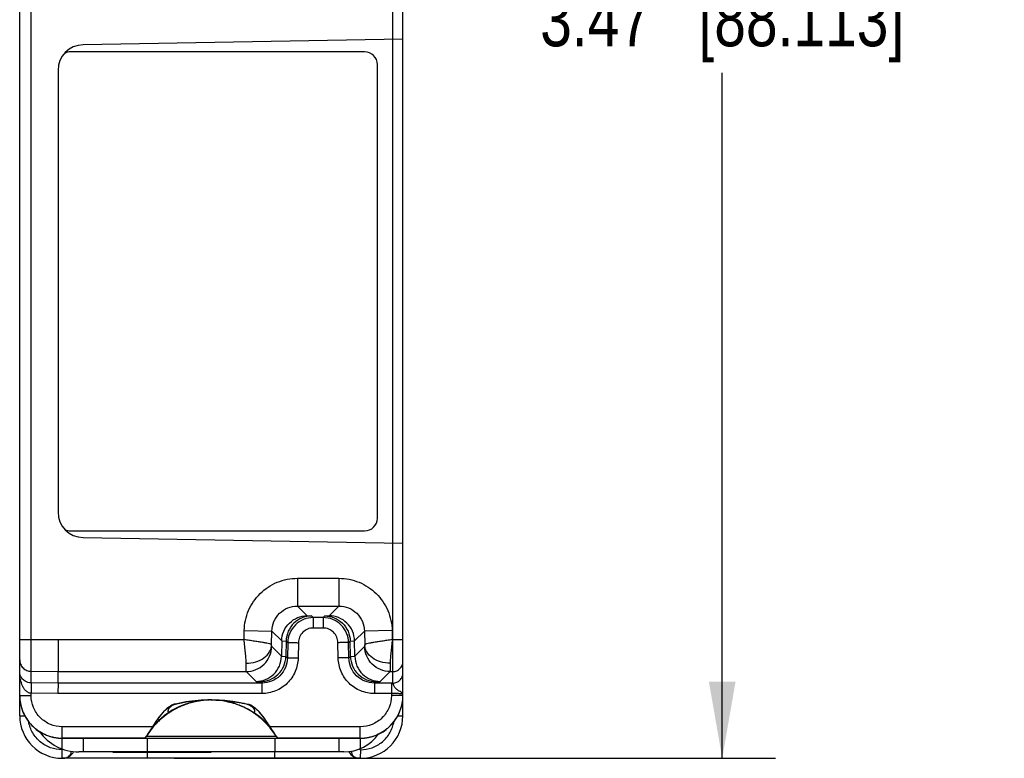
# Model space of a CAD drawing. Header units: inches. Extents: x 0 to 22, y 0 to 17.
# Tile 7 of 33: x 3 to 5.3, y 9.4 to 11.2. Entities that reach past the tile are written whole.
import ezdxf

# ---------------------------------------------------------------- set-up
doc = ezdxf.new("R2010")
doc.units = ezdxf.units.IN
doc.header["$LTSCALE"] = 1.21
doc.header["$MEASUREMENT"] = 0
doc.layers.get('0').update_dxf_attribs({"linetype": 'CONTINUOUS'})
for name, color, linetype in [('02___PRT_ALL_AXES', 7, 'CONTINUOUS'), ('06___PRT_ALL_SURFS', 7, 'CONTINUOUS'), ('DIMENSIONS', 7, 'CONTINUOUS'), ('FEATURES', 7, 'CONTINUOUS')]:
    doc.layers.add(name, color=color, linetype=linetype)
doc.styles.get("Standard").update_dxf_attribs({"font": 'txt', "width": 0.8})
doc.dimstyles.new('DIMSTYLE_2', dxfattribs={"dimtxt": 0.125, "dimasz": 0.18, "dimexe": 0.18, "dimexo": 0.0625, "dimgap": 0.09, "dimtad": 0, "dimtih": 1, "dimtoh": 1, "dimdec": 3, "dimzin": 4, "dimdsep": 46, "dimtxsty": 'STANDARD', "dimblk": '_FILLED', "dimblk1": '_FILLED', "dimblk2": '_FILLED', "dimcen": 0.09, "dimadec": 0, "dimazin": 0, "dimtfac": 1, "dimtdec": 3, "dimtofl": 0, "dimtmove": 0, "dimatfit": 3, "dimldrblk": '_FILLED', "dimfxl": 1, "dimtolj": 1, "dimtzin": 4, "dimarcsym": 0})

# ---------------------------------------------------------------- blocks, each defined once
blk = doc.blocks.new('_FILLED')
at = {"color": 0, "linetype": 'BYBLOCK'}
blk.add_solid([(0, 0), (-1, 0.174), (-1, -0.174)], dxfattribs=at)
blk = doc.blocks.new('*D2')
at = {"layer": 'DIMENSIONS', "color": 2, "linetype": 'CONTINUOUS'}
for p, q in [((3.3175, 12.9176), (4.7295, 12.9176)), ((4.6045, 12.9176), (4.6045, 11.3081)), ((4.6045, 9.4486), (4.6045, 11.0581)), ((3.3175, 9.4486), (4.7295, 9.4486))]:
    blk.add_line(p, q, dxfattribs=at)
at = {"layer": 'DIMENSIONS', "color": 2, "linetype": 'CONTINUOUS', "xscale": 0.18, "yscale": 0.18, "zscale": 0.18}
for p, rotation in [((4.6045, 12.9176), 90), ((4.6045, 9.4486), 270)]:
    blk.add_blockref('_FILLED', p, dxfattribs=dict(at, rotation=rotation))
at = {"layer": 'DIMENSIONS', "color": 2, "linetype": 'CONTINUOUS', "insert": (4.6045, 11.2456), "char_height": 0.125, "width": 1.325, "attachment_point": 2, "line_spacing_factor": 0.9}
blk.add_mtext('3.47{\\Ftxt.shx;\\W1.000000;\\H0.125000; }[88.113]', dxfattribs=at)

msp = doc.modelspace()

# ---------------------------------------------------------------- linework, layer by layer
at = {"color": 7, "linetype": 'CONTINUOUS'}
for p, q in [((2.9545, 9.5962), (2.9545, 12.7699)), ((3.8545, 9.5962), (3.8545, 12.7699)), ((3.8309, 9.6523), (3.8309, 12.7138)), ((2.9815, 9.7278), (2.9815, 12.6383)), ((3.8545, 11.1372), (3.1035, 11.1241)), ((3.7645, 11.1076), (3.0745, 11.1076)), ((3.7945, 10.0126), (3.7945, 11.0776)), ((3.0445, 11.0641), (3.0445, 10.027)), ((3.0745, 9.9826), (3.7645, 9.9826)), ((3.1035, 9.967), (3.8545, 9.9539)), ((3.6068, 9.8712), (3.7042, 9.8712)), ((3.6068, 9.8712), (3.6068, 9.8062)), ((3.7042, 9.8712), (3.7042, 9.8062)), ((3.6068, 9.8062), (3.7042, 9.8062)), ((3.6068, 9.8062), (3.6297, 9.7833)), ((3.7042, 9.8062), (3.6813, 9.7833)), ((3.6297, 9.7833), (3.64, 9.783)), ((3.644, 9.7791), (3.64, 9.783)), ((3.671, 9.783), (3.667, 9.7791)), ((3.671, 9.783), (3.6813, 9.7833)), ((3.667, 9.7791), (3.644, 9.7791)), ((3.644, 9.7791), (3.644, 9.7545)), ((3.667, 9.7791), (3.667, 9.7545)), ((3.4815, 9.7273), (3.4819, 9.7484)), ((3.4819, 9.7484), (3.5468, 9.7473)), ((3.5463, 9.7151), (3.5468, 9.7473)), ((3.5468, 9.7473), (3.57, 9.7241)), ((3.667, 9.7545), (3.644, 9.7545)), ((3.7642, 9.7473), (3.741, 9.7241)), ((3.8292, 9.7484), (3.7642, 9.7473)), ((3.7642, 9.7473), (3.7648, 9.7151)), ((3.8292, 9.7484), (3.8295, 9.7273)), ((2.9545, 9.7278), (2.9815, 9.7278)), ((2.9813, 9.6528), (2.9815, 9.7278)), ((2.9815, 9.7278), (3.0448, 9.7273)), ((3.0448, 9.7273), (3.0445, 9.6523)), ((3.0448, 9.7273), (3.4815, 9.7273)), ((3.5464, 9.7112), (3.5463, 9.7151)), ((3.57, 9.7241), (3.5694, 9.6883)), ((3.57, 9.7241), (3.5803, 9.7238)), ((3.5803, 9.7238), (3.5797, 9.6879)), ((3.584, 9.7201), (3.5803, 9.7238)), ((3.584, 9.7201), (3.5834, 9.6842)), ((3.609, 9.7201), (3.6084, 9.6842)), ((3.7026, 9.6842), (3.702, 9.7201)), ((3.7307, 9.7238), (3.727, 9.7201)), ((3.7276, 9.6842), (3.727, 9.7201)), ((3.7307, 9.7238), (3.741, 9.7241)), ((3.7314, 9.6879), (3.7307, 9.7238)), ((3.7417, 9.6883), (3.741, 9.7241)), ((3.7648, 9.7151), (3.7646, 9.7112)), ((3.8295, 9.7273), (3.8545, 9.7273)), ((3.5694, 9.6883), (3.5464, 9.7112)), ((3.7646, 9.7112), (3.7417, 9.6883)), ((3.4864, 9.6523), (3.4863, 9.6718)), ((3.5694, 9.6883), (3.5797, 9.6879)), ((3.5797, 9.6879), (3.5834, 9.6842)), ((3.7276, 9.6842), (3.7314, 9.6879)), ((3.7314, 9.6879), (3.7417, 9.6883)), ((3.8247, 9.6718), (3.8246, 9.6523)), ((2.9813, 9.6528), (3.0445, 9.6523)), ((2.9813, 9.6258), (2.9813, 9.6528)), ((3.0445, 9.6523), (3.4864, 9.6523)), ((3.0445, 9.6252), (3.0445, 9.6523)), ((3.5097, 9.629), (3.4864, 9.6523)), ((3.8246, 9.6523), (3.8014, 9.629)), ((3.8246, 9.6523), (3.8309, 9.6523)), ((3.8309, 9.6252), (3.8309, 9.6523)), ((2.9813, 9.6258), (2.9814, 9.613)), ((2.9817, 9.6258), (2.9813, 9.6258)), ((3.0445, 9.6252), (2.9817, 9.6258)), ((3.0445, 9.6252), (3.0443, 9.6007)), ((3.5235, 9.6252), (3.0445, 9.6252)), ((3.5097, 9.629), (3.52, 9.6287)), ((3.52, 9.6287), (3.5235, 9.6252)), ((3.5235, 9.6252), (3.5235, 9.6007)), ((3.7876, 9.6252), (3.7911, 9.6287)), ((3.8275, 9.6252), (3.7876, 9.6252)), ((3.7876, 9.6252), (3.7876, 9.6007)), ((3.7911, 9.6287), (3.8014, 9.629)), ((3.8275, 9.6252), (3.8275, 9.5957)), ((3.8309, 9.6252), (3.8275, 9.6252)), ((3.0444, 9.6007), (2.9815, 9.6012)), ((2.9815, 9.5957), (2.9815, 9.6012)), ((3.5235, 9.6007), (3.0444, 9.6007)), ((3.8275, 9.6007), (3.7876, 9.6007)), ((2.9545, 9.5486), (2.9545, 9.5956)), ((3.403, 9.5856), (3.4045, 9.5856)), ((3.4291, 9.5847), (3.43, 9.5846)), ((3.8545, 9.5486), (3.8545, 9.5956)), ((3.3041, 9.5554), (3.3036, 9.5558)), ((3.3047, 9.555), (3.3041, 9.5554)), ((3.3085, 9.5709), (3.3061, 9.5694)), ((3.3061, 9.5694), (3.3061, 9.5695)), ((3.3135, 9.5732), (3.3138, 9.5735)), ((3.3135, 9.5732), (3.3136, 9.5732)), ((3.4956, 9.5732), (3.4953, 9.5735)), ((3.4956, 9.5732), (3.4954, 9.5732)), ((3.503, 9.5694), (3.5001, 9.5712)), ((3.5029, 9.5695), (3.503, 9.5694)), ((3.504, 9.5552), (3.5043, 9.555)), ((3.5044, 9.555), (3.5049, 9.5554)), ((3.5049, 9.5554), (3.5054, 9.5558)), ((2.9545, 9.5486), (2.9663, 9.5486)), ((3.273, 9.5324), (3.273, 9.5324)), ((3.2732, 9.5282), (3.2731, 9.5286)), ((3.2731, 9.5277), (3.2732, 9.5282)), ((3.5359, 9.5282), (3.5359, 9.5286)), ((3.536, 9.5277), (3.5359, 9.5282)), ((3.5361, 9.5324), (3.5361, 9.5324)), ((3.8428, 9.5486), (3.8545, 9.5486)), ((3.2667, 9.5227), (3.0545, 9.5227)), ((3.0545, 9.4956), (3.0545, 9.5227)), ((3.7545, 9.5227), (3.5424, 9.5227)), ((3.7545, 9.4956), (3.7545, 9.5227)), ((3.2472, 9.4961), (3.0545, 9.4961)), ((3.0545, 9.4956), (3.0931, 9.4956)), ((3.2524, 9.5004), (3.2523, 9.5003)), ((3.2523, 9.5003), (3.5307, 9.5003)), ((3.5307, 9.5003), (3.5567, 9.5003)), ((3.5567, 9.5003), (3.5567, 9.5004)), ((3.7545, 9.4961), (3.5619, 9.4961)), ((3.7159, 9.4956), (3.7545, 9.4956)), ((3.0545, 9.4486), (3.0543, 9.4686)), ((3.255, 9.4486), (3.255, 9.4636)), ((3.554, 9.4486), (3.554, 9.4636)), ((3.7547, 9.4686), (3.7545, 9.4486)), ((3.7545, 9.4486), (3.0545, 9.4486))]:
    msp.add_line(p, q, dxfattribs=at)
at = {"color": 6, "linetype": 'CONTINUOUS'}
for p, q in [((3.3147, 9.5738), (3.312, 9.572)), ((3.4943, 9.5738), (3.497, 9.572)), ((3.3036, 9.5558), (3.3041, 9.5549)), ((3.3076, 9.5685), (3.3065, 9.5674)), ((3.5015, 9.5684), (3.5026, 9.5674)), ((3.5054, 9.5558), (3.505, 9.5551)), ((3.273, 9.5324), (3.273, 9.5324)), ((3.5361, 9.5324), (3.5361, 9.5324))]:
    msp.add_line(p, q, dxfattribs=at)
at = {"color": 7, "linetype": 'CONTINUOUS'}
for points in [[(3.056, 9.4486), (3.0579, 9.4487), (3.0595, 9.4489), (3.0605, 9.4491), (3.0607, 9.4491)], [(3.7484, 9.4491), (3.749, 9.449), (3.75, 9.4488), (3.7514, 9.4486), (3.753, 9.4486)]]:
    msp.add_lwpolyline(points, dxfattribs=at)
for centre, radius, start, end in [((3.1045, 11.0641), 0.06, 91, 180), ((3.0745, 11.0776), 0.03, 90, 119.7082), ((3.7645, 11.0776), 0.03, 0, 90), ((3.1045, 10.027), 0.06, 180, 269), ((3.7645, 10.0126), 0.03, 270, 360), ((3.0745, 10.0126), 0.03, 242.7962, 270), ((3.0544, 9.5962), 0.0999, 180.0077, 182.9933), ((3.0549, 9.5962), 0.1004, 182.9946, 193.0791), ((3.405, 9.2438), 0.3418, 105.0268, 105.4989), ((3.405, 9.2436), 0.3419, 104.8152, 105.0268), ((3.4051, 9.2434), 0.3421, 103.8035, 104.8152), ((3.4052, 9.243), 0.3426, 98.8497, 103.8035), ((3.4042, 9.4), 0.1855, 100.1593, 114.1907), ((3.4045, 9.4077), 0.1779, 110.3076, 113.3453), ((3.4044, 9.4078), 0.1778, 109.4619, 110.3069), ((3.4045, 9.4077), 0.1779, 108.3277, 109.4619), ((3.4045, 9.4076), 0.178, 105.44, 108.3275), ((3.405, 9.2444), 0.3412, 95.2298, 98.8495), ((3.4045, 9.4077), 0.1778, 101.262, 105.4398), ((3.4045, 9.4076), 0.178, 100.0957, 101.2623), ((3.4045, 9.3989), 0.1866, 98.93, 100.1719), ((3.4045, 9.4075), 0.178, 98.9256, 100.0957), ((3.4048, 9.2463), 0.3393, 94.7612, 95.2262), ((3.4045, 9.3989), 0.1867, 98.723, 98.9301), ((3.4045, 9.3988), 0.1867, 97.5502, 98.723), ((3.4047, 9.2468), 0.3387, 94.3121, 94.7612), ((3.4045, 9.4076), 0.178, 97.6447, 98.9256), ((3.4047, 9.2472), 0.3383, 94.0241, 94.3121), ((3.4045, 9.3984), 0.1871, 90.4598, 97.5483), ((3.4045, 9.4073), 0.1783, 90.4845, 97.643), ((3.4046, 9.2483), 0.3373, 92.452, 94.0247), ((3.4045, 9.2503), 0.3352, 90.5384, 92.452), ((3.4045, 9.2521), 0.3334, 90.2604, 90.5365), ((3.4045, 9.2525), 0.3331, 90, 90.2604), ((3.4045, 9.3986), 0.187, 90, 90.462), ((3.4045, 9.4075), 0.178, 90, 90.4857), ((3.4045, 9.2502), 0.3353, 85.7948, 89.997), ((3.4045, 9.3983), 0.1872, 80.7855, 89.999), ((3.4045, 9.4072), 0.1783, 81.5378, 89.9981), ((3.4042, 9.2459), 0.3396, 83.6031, 85.653), ((3.4046, 9.4079), 0.1777, 80.6439, 81.535), ((3.4046, 9.4077), 0.1779, 78.2784, 80.6436), ((3.4046, 9.3991), 0.1865, 79.4766, 80.7784), ((3.4045, 9.4076), 0.178, 77.5538, 78.2786), ((3.404, 9.2443), 0.3412, 81.4474, 83.603), ((3.4046, 9.4076), 0.1779, 72.976, 77.554), ((3.4039, 9.2431), 0.3425, 75.1833, 81.4476), ((3.4046, 9.4079), 0.1776, 72.658, 72.9746), ((3.4046, 9.4078), 0.1778, 71.2753, 72.6578), ((3.4045, 9.4076), 0.178, 67.5353, 71.2747), ((3.404, 9.2436), 0.342, 74.9723, 75.1828), ((3.404, 9.2436), 0.3419, 74.5012, 74.9724), ((3.7541, 9.5962), 0.1004, 346.921, 357.005), ((3.7546, 9.5962), 0.0999, 357.0062, 359.9923), ((3.0547, 9.5962), 0.1001, 193.1043, 201.3467), ((3.0545, 9.5961), 0.0999, 201.3483, 206.1484), ((3.0548, 9.5963), 0.1004, 206.1615, 215.9442), ((3.4072, 9.4034), 0.1829, 125.5008, 127.1485), ((3.4079, 9.4024), 0.1841, 124.2568, 125.5012), ((3.4035, 9.4017), 0.1837, 114.2016, 122.9439), ((3.4081, 9.4021), 0.1845, 124.0854, 124.2573), ((3.4048, 9.407), 0.1786, 121.7107, 124.0824), ((3.3246, 9.5423), 0.0328, 120.0726, 124.2863), ((3.3244, 9.5505), 0.0246, 134.6981, 136.7709), ((3.3244, 9.5428), 0.0323, 118.8786, 120.0645), ((3.3242, 9.543), 0.0321, 118.4246, 118.8777), ((3.3239, 9.5436), 0.0314, 114.1493, 118.4319), ((3.4048, 9.407), 0.1787, 119.0029, 121.7111), ((3.3234, 9.5447), 0.0302, 112.0207, 114.131), ((3.323, 9.5457), 0.0291, 109.1259, 112.0255), ((3.3465, 9.5224), 0.0604, 122.9214, 124.3972), ((3.4046, 9.4073), 0.1783, 117.7849, 119.0026), ((3.4045, 9.4076), 0.178, 116.8102, 117.7848), ((3.4045, 9.4076), 0.178, 115.2807, 116.81), ((3.4045, 9.4075), 0.178, 113.3452, 115.2806), ((3.4046, 9.4076), 0.1779, 61.9091, 67.5343), ((3.4042, 9.407), 0.1787, 57.914, 61.9104), ((3.4626, 9.5224), 0.0604, 55.6028, 57.0786), ((3.4859, 9.5454), 0.0294, 65.8512, 70.8654), ((3.4852, 9.5437), 0.0313, 60.8886, 65.8818), ((3.4043, 9.4071), 0.1785, 56.0476, 57.9145), ((3.4847, 9.5428), 0.0323, 59.9874, 60.9189), ((3.4845, 9.5424), 0.0327, 55.7068, 59.9846), ((3.4847, 9.5505), 0.0246, 43.2291, 45.2992), ((3.4009, 9.4021), 0.1845, 55.7427, 55.9146), ((3.4062, 9.4028), 0.1824, 57.0486, 57.3477), ((3.4011, 9.4024), 0.1841, 54.4987, 55.7431), ((3.4018, 9.4034), 0.1829, 52.8516, 54.4991), ((3.7542, 9.5963), 0.1004, 324.0562, 333.839), ((3.7546, 9.5961), 0.0999, 333.8521, 338.6505), ((3.7544, 9.5962), 0.1001, 338.6522, 346.8958), ((3.0545, 9.5486), 0.1, 180, 270), ((3.0544, 9.596), 0.0998, 215.9509, 219.2806), ((3.0547, 9.5963), 0.1003, 219.2949, 229.9288), ((3.4025, 9.4085), 0.176, 137.3486, 137.769), ((3.4172, 9.4038), 0.1906, 138.2943, 139.1064), ((3.4038, 9.4073), 0.1778, 137.1614, 137.3478), ((3.404, 9.4071), 0.178, 136.2974, 137.1613), ((3.4041, 9.407), 0.1782, 136.0185, 136.2976), ((3.4044, 9.4068), 0.1785, 133.688, 136.0182), ((3.405, 9.4061), 0.1795, 131.8367, 133.6886), ((3.4056, 9.4054), 0.1804, 130.518, 131.8376), ((3.406, 9.405), 0.181, 129.9526, 130.5183), ((3.4061, 9.4048), 0.1812, 129.6901, 129.9526), ((3.4065, 9.4044), 0.1817, 127.1471, 129.6894), ((3.4024, 9.4042), 0.1819, 50.3121, 52.8514), ((3.4029, 9.4048), 0.1812, 50.0474, 50.3099), ((3.4031, 9.405), 0.181, 49.4817, 50.0474), ((3.4034, 9.4054), 0.1804, 48.1624, 49.482), ((3.4039, 9.406), 0.1796, 46.3123, 48.1624), ((3.4046, 9.4067), 0.1786, 43.9824, 46.3114), ((3.4049, 9.407), 0.1782, 43.7024, 43.9815), ((3.4051, 9.4071), 0.178, 42.8388, 43.7026), ((3.3918, 9.4038), 0.1906, 40.8936, 41.7057), ((3.4052, 9.4073), 0.1778, 42.6522, 42.8386), ((3.4066, 9.4085), 0.176, 42.2298, 42.6515), ((3.7545, 9.5486), 0.1, 270, 360), ((3.7543, 9.5963), 0.1003, 310.0708, 320.7052), ((3.7547, 9.596), 0.0998, 320.7195, 324.0496), ((3.0543, 9.5959), 0.0997, 229.9387, 232.4607), ((3.0547, 9.5964), 0.1003, 232.4756, 243.5076), ((3.0544, 9.5959), 0.0997, 243.5188, 245.5966), ((3.0546, 9.5963), 0.1002, 245.6089, 256.653), ((3.4191, 9.3985), 0.1954, 146.9015, 148.0684), ((3.4037, 9.4076), 0.1775, 145.3313, 147.0126), ((3.4222, 9.3965), 0.199, 146.0107, 146.9023), ((3.4033, 9.4078), 0.1771, 142.7166, 145.3313), ((3.403, 9.408), 0.1767, 141.2153, 142.7161), ((3.4029, 9.4082), 0.1765, 140.3882, 141.2151), ((3.4028, 9.4082), 0.1765, 139.8207, 140.3882), ((3.4027, 9.4083), 0.1763, 137.7696, 139.8208), ((3.4064, 9.4083), 0.1762, 40.1793, 42.2296), ((3.4062, 9.4082), 0.1765, 39.6114, 40.1798), ((3.4062, 9.4082), 0.1765, 38.7841, 39.6113), ((3.406, 9.408), 0.1767, 37.2842, 38.7839), ((3.4058, 9.4079), 0.177, 34.6673, 37.2841), ((3.4054, 9.4076), 0.1775, 32.9881, 34.6679), ((3.3869, 9.3965), 0.199, 33.0986, 33.9886), ((3.39, 9.3985), 0.1954, 31.9318, 33.0995), ((3.7545, 9.5963), 0.1002, 283.3472, 294.3909), ((3.7546, 9.5959), 0.0997, 294.4032, 296.4817), ((3.7543, 9.5964), 0.1003, 296.4929, 307.5247), ((3.7547, 9.5959), 0.0997, 307.5397, 310.0608), ((3.0544, 9.5957), 0.0996, 256.667, 258.5606), ((3.0546, 9.5965), 0.1004, 258.5713, 269.9773), ((3.2438, 9.5056), 0.0101, 273.2447, 288.9671), ((3.2438, 9.5056), 0.0101, 274.2091, 288.9136), ((3.2438, 9.5056), 0.01, 274.3541, 328.9934), ((3.2438, 9.5055), 0.00996, 288.9375, 300.137), ((3.2438, 9.5055), 0.00995, 288.9911, 299.1444), ((3.2438, 9.5055), 0.00998, 299.1337, 308.1338), ((3.2438, 9.5055), 0.00998, 300.1241, 308.0403), ((3.2438, 9.5056), 0.0101, 308.0902, 320.2647), ((3.2438, 9.5056), 0.0101, 308.1817, 319.3205), ((3.2438, 9.5056), 0.01, 319.3033, 328.5206), ((3.2438, 9.5056), 0.01, 320.2512, 328.4685), ((3.4165, 9.4001), 0.1923, 148.0701, 148.603), ((3.4038, 9.4075), 0.1776, 148.0276, 148.4961), ((3.4038, 9.4075), 0.1776, 147.0125, 148.0276), ((3.4053, 9.4075), 0.1776, 31.9726, 32.9883), ((3.3925, 9.4001), 0.1923, 31.397, 31.9301), ((3.4053, 9.4075), 0.1776, 31.5039, 31.9726), ((3.5652, 9.5056), 0.01, 211.0066, 265.7176), ((3.5652, 9.5056), 0.01, 211.4794, 220.6994), ((3.5652, 9.5056), 0.01, 211.5316, 219.752), ((3.5653, 9.5056), 0.0101, 219.7384, 231.9079), ((3.5653, 9.5056), 0.0101, 220.6822, 231.8163), ((3.5652, 9.5055), 0.00998, 231.8641, 240.864), ((3.5652, 9.5055), 0.00998, 231.9578, 239.8754), ((3.5652, 9.5055), 0.00996, 239.8625, 251.0596), ((3.5652, 9.5055), 0.00995, 240.8533, 251.006), ((3.5652, 9.5056), 0.0101, 251.0836, 265.8624), ((3.5652, 9.5056), 0.0101, 251.03, 266.7928), ((3.7545, 9.5965), 0.1004, 270.0226, 281.4286), ((3.7546, 9.5957), 0.0996, 281.4393, 283.3331), ((3.055, 9.4786), 0.03, 270, 331.0829), ((3.754, 9.4786), 0.03, 208.7224, 270.0001)]:
    msp.add_arc(centre, radius, start, end, dxfattribs=at)
at = {"color": 6, "linetype": 'CONTINUOUS'}
for centre, radius, start, end in [((3.3226, 9.555), 0.0211, 116.4287, 120.5103), ((3.322, 9.5562), 0.0197, 111.3476, 116.4622), ((3.3538, 9.511), 0.074, 121.2393, 121.8726), ((3.3217, 9.5572), 0.0187, 107.4795, 111.3557), ((3.3558, 9.5076), 0.078, 120.837, 121.2389), ((3.3596, 9.5012), 0.0854, 119.7082, 120.82), ((3.3214, 9.558), 0.0178, 103.2742, 107.4956), ((3.4064, 9.1973), 0.3884, 102.3624, 103.267), ((3.405, 9.2045), 0.3811, 93.6357, 102.3861), ((3.4045, 9.4071), 0.1785, 81.5461, 97.6278), ((3.4046, 9.2099), 0.3757, 92.1928, 93.6163), ((3.4045, 9.2108), 0.3748, 90.232, 92.1929), ((3.4045, 9.2114), 0.3742, 90, 90.2314), ((3.4494, 9.5012), 0.0854, 59.1799, 60.2918), ((3.4876, 9.5579), 0.018, 72.52, 76.7101), ((3.4873, 9.557), 0.0188, 68.6534, 72.5054), ((3.4532, 9.5076), 0.078, 58.7611, 59.1629), ((3.4553, 9.511), 0.0739, 58.1257, 58.7607), ((3.4869, 9.556), 0.02, 63.5672, 68.6176), ((3.4863, 9.5548), 0.0213, 59.5097, 63.5516), ((3.3233, 9.5538), 0.0224, 120.4916, 124.711), ((3.4856, 9.5536), 0.0227, 54.8626, 59.4784), ((3.4046, 9.4072), 0.1783, 42.5471, 42.7336), ((3.4045, 9.4071), 0.1785, 140.5848, 148.5022), ((3.4045, 9.4071), 0.1785, 31.4978, 39.4152)]:
    msp.add_arc(centre, radius, start, end, dxfattribs=at)
at = {"color": 7, "linetype": 'CONTINUOUS'}
for centre, major_axis, ratio, start_param, end_param in [((3.0545, 9.5956), (-0.0383, 0.0924), 0.999785, 1.178059, 2.648688), ((3.7545, 9.5956), (0.0383, 0.0924), 0.999785, -2.648688, -1.178059), ((3.0545, 9.5956), (0, 0.1), 0.999848, -3.24176, -3.141593), ((3.7545, 9.5956), (0, 0.1), 0.999848, -3.141593, -3.041425)]:
    msp.add_ellipse(centre, major_axis=major_axis, ratio=ratio, start_param=start_param, end_param=end_param, dxfattribs=at)
for points, knots in [([(3.4819, 9.7484), (3.4821, 9.7645), (3.4891, 9.7968), (3.517, 9.8376), (3.5582, 9.8649), (3.5907, 9.8712), (3.6068, 9.8712)], [0, 0, 0, 0, 0.24999, 0.499997, 0.750004, 1, 1, 1, 1]), ([(3.7042, 9.8712), (3.7203, 9.8712), (3.7528, 9.8649), (3.7941, 9.8376), (3.822, 9.7968), (3.8289, 9.7645), (3.8292, 9.7484)], [0, 0, 0, 0, 0.24999, 0.499997, 0.750005, 1, 1, 1, 1]), ([(3.5468, 9.7473), (3.547, 9.755), (3.5503, 9.7705), (3.5637, 9.7901), (3.5835, 9.8032), (3.5991, 9.8062), (3.6068, 9.8062)], [0, 0, 0, 0, 0.249981, 0.499998, 0.750015, 1, 1, 1, 1]), ([(3.7042, 9.8062), (3.7119, 9.8062), (3.7275, 9.8032), (3.7473, 9.7901), (3.7608, 9.7705), (3.7641, 9.755), (3.7642, 9.7473)], [0, 0, 0, 0, 0.24998, 0.499996, 0.750014, 1, 1, 1, 1]), ([(3.57, 9.7241), (3.5701, 9.7319), (3.5735, 9.7477), (3.5871, 9.7673), (3.6067, 9.7802), (3.6221, 9.7833), (3.6297, 9.7833)], [0, 0, 0, 0, 0.254105, 0.505884, 0.75423, 1, 1, 1, 1]), ([(3.64, 9.783), (3.6324, 9.783), (3.6171, 9.7799), (3.5974, 9.767), (3.5838, 9.7473), (3.5804, 9.7316), (3.5803, 9.7238)], [0, 0, 0, 0, 0.24577, 0.494116, 0.745895, 1, 1, 1, 1]), ([(3.671, 9.783), (3.6786, 9.783), (3.694, 9.7799), (3.7137, 9.767), (3.7272, 9.7473), (3.7306, 9.7316), (3.7307, 9.7238)], [0, 0, 0, 0, 0.24577, 0.494116, 0.745895, 1, 1, 1, 1]), ([(3.741, 9.7241), (3.7409, 9.7319), (3.7375, 9.7477), (3.724, 9.7673), (3.7043, 9.7802), (3.6889, 9.7833), (3.6813, 9.7833)], [0, 0, 0, 0, 0.254105, 0.505884, 0.75423, 1, 1, 1, 1]), ([(3.644, 9.7791), (3.6363, 9.7791), (3.6207, 9.776), (3.6009, 9.7629), (3.5875, 9.7433), (3.5842, 9.7278), (3.584, 9.7201)], [0, 0, 0, 0, 0.250004, 0.499996, 0.749989, 1, 1, 1, 1]), ([(3.727, 9.7201), (3.7269, 9.7278), (3.7236, 9.7433), (3.7102, 9.7629), (3.6904, 9.776), (3.6748, 9.7791), (3.667, 9.7791)], [0, 0, 0, 0, 0.250011, 0.500004, 0.749996, 1, 1, 1, 1]), ([(3.644, 9.7545), (3.6395, 9.7545), (3.6304, 9.7527), (3.6188, 9.7451), (3.611, 9.7337), (3.6091, 9.7246), (3.609, 9.7201)], [0, 0, 0, 0, 0.25002, 0.500022, 0.750012, 1, 1, 1, 1]), ([(3.702, 9.7201), (3.7019, 9.7246), (3.7, 9.7337), (3.6922, 9.7451), (3.6807, 9.7527), (3.6715, 9.7545), (3.667, 9.7545)], [0, 0, 0, 0, 0.249988, 0.499978, 0.74998, 1, 1, 1, 1]), ([(3.5463, 9.7151), (3.5462, 9.7153), (3.5457, 9.7157), (3.5447, 9.7162), (3.543, 9.7168), (3.5398, 9.7176), (3.5343, 9.7188), (3.5263, 9.7203), (3.5167, 9.7219), (3.5057, 9.7236), (3.4938, 9.7254), (3.4856, 9.7266), (3.4815, 9.7273)], [0, 0, 0, 0, 0.009503, 0.02682, 0.052781, 0.087398, 0.181444, 0.305698, 0.455581, 0.625494, 0.809318, 1, 1, 1, 1]), ([(3.4863, 9.6718), (3.4863, 9.6756), (3.4859, 9.6841), (3.4847, 9.6974), (3.4832, 9.712), (3.4821, 9.7221), (3.4815, 9.7273)], [0, 0, 0, 0, 0.209485, 0.453325, 0.72069, 1, 1, 1, 1]), ([(3.4863, 9.6718), (3.4939, 9.6718), (3.5088, 9.6739), (3.5283, 9.6829), (3.5402, 9.6951), (3.5452, 9.7064), (3.5462, 9.7123), (3.5463, 9.7151)], [0, 0, 0, 0, 0.282148, 0.546656, 0.783691, 0.893681, 1, 1, 1, 1]), ([(3.584, 9.7201), (3.5841, 9.7201), (3.5843, 9.7201), (3.5846, 9.7202), (3.5853, 9.7202), (3.5865, 9.7202), (3.5886, 9.7202), (3.5917, 9.7203), (3.5954, 9.7202), (3.6013, 9.7202), (3.6059, 9.7201), (3.609, 9.7201)], [0, 0, 0, 0, 0.006665, 0.022549, 0.047553, 0.081502, 0.175039, 0.299391, 0.450064, 0.621524, 1, 1, 1, 1]), ([(3.727, 9.7201), (3.727, 9.7201), (3.7268, 9.7201), (3.7264, 9.7202), (3.7258, 9.7202), (3.7245, 9.7202), (3.7224, 9.7202), (3.7193, 9.7203), (3.7156, 9.7202), (3.7098, 9.7202), (3.7052, 9.7201), (3.702, 9.7201)], [0, 0, 0, 0, 0.006665, 0.022549, 0.047553, 0.081502, 0.17504, 0.299392, 0.450064, 0.621524, 1, 1, 1, 1]), ([(3.8295, 9.7273), (3.8254, 9.7266), (3.8172, 9.7254), (3.8053, 9.7236), (3.7944, 9.7219), (3.7847, 9.7203), (3.7767, 9.7188), (3.7713, 9.7176), (3.768, 9.7168), (3.7663, 9.7162), (3.7653, 9.7157), (3.7648, 9.7153), (3.7648, 9.7151)], [0, 0, 0, 0, 0.190682, 0.374506, 0.544419, 0.694303, 0.818557, 0.912602, 0.94722, 0.97318, 0.990497, 1, 1, 1, 1]), ([(3.8247, 9.6718), (3.8171, 9.6718), (3.8023, 9.6739), (3.7828, 9.6829), (3.7708, 9.6951), (3.7658, 9.7064), (3.7648, 9.7123), (3.7648, 9.7151)], [0, 0, 0, 0, 0.282149, 0.546659, 0.783693, 0.893682, 1, 1, 1, 1]), ([(3.8295, 9.7273), (3.8289, 9.7221), (3.8279, 9.712), (3.8263, 9.6974), (3.8252, 9.6841), (3.8247, 9.6756), (3.8247, 9.6718)], [0, 0, 0, 0, 0.27931, 0.546675, 0.790515, 1, 1, 1, 1]), ([(3.4864, 9.6523), (3.4941, 9.6523), (3.5097, 9.6553), (3.5295, 9.6684), (3.5429, 9.688), (3.5463, 9.7035), (3.5464, 9.7112)], [0, 0, 0, 0, 0.25002, 0.499999, 0.749979, 1, 1, 1, 1]), ([(3.8246, 9.6523), (3.8169, 9.6523), (3.8013, 9.6553), (3.7815, 9.6684), (3.7681, 9.688), (3.7648, 9.7035), (3.7646, 9.7112)], [0, 0, 0, 0, 0.25002, 0.499999, 0.749979, 1, 1, 1, 1]), ([(2.9545, 9.6798), (2.9545, 9.6763), (2.9559, 9.6693), (2.9619, 9.6603), (2.9707, 9.6543), (2.9778, 9.6529), (2.9813, 9.6528)], [0, 0, 0, 0, 0.249982, 0.499975, 0.749982, 1, 1, 1, 1]), ([(3.5097, 9.629), (3.5172, 9.6291), (3.5326, 9.6321), (3.5523, 9.6451), (3.5658, 9.6647), (3.5692, 9.6804), (3.5694, 9.6883)], [0, 0, 0, 0, 0.24577, 0.494116, 0.745895, 1, 1, 1, 1]), ([(3.52, 9.6287), (3.5276, 9.6287), (3.5429, 9.6318), (3.5626, 9.6448), (3.5762, 9.6644), (3.5795, 9.6801), (3.5797, 9.6879)], [0, 0, 0, 0, 0.24577, 0.494116, 0.745895, 1, 1, 1, 1]), ([(3.5834, 9.6842), (3.5833, 9.6765), (3.58, 9.6609), (3.5666, 9.6414), (3.5468, 9.6283), (3.5312, 9.6252), (3.5235, 9.6252)], [0, 0, 0, 0, 0.249884, 0.49994, 0.750029, 1, 1, 1, 1]), ([(3.6084, 9.6842), (3.6082, 9.6733), (3.6035, 9.6513), (3.5845, 9.6235), (3.5565, 9.605), (3.5344, 9.6007), (3.5235, 9.6007)], [0, 0, 0, 0, 0.249928, 0.499991, 0.750058, 1, 1, 1, 1]), ([(3.5834, 9.6842), (3.5835, 9.6842), (3.5837, 9.6842), (3.584, 9.6843), (3.5847, 9.6843), (3.5859, 9.6844), (3.588, 9.6844), (3.5911, 9.6844), (3.5948, 9.6844), (3.6007, 9.6843), (3.6053, 9.6843), (3.6084, 9.6842)], [0, 0, 0, 0, 0.006665, 0.022549, 0.047553, 0.081502, 0.175039, 0.299391, 0.450064, 0.621524, 1, 1, 1, 1]), ([(3.7276, 9.6842), (3.7276, 9.6842), (3.7274, 9.6842), (3.727, 9.6843), (3.7264, 9.6843), (3.7251, 9.6844), (3.723, 9.6844), (3.7199, 9.6844), (3.7162, 9.6844), (3.7104, 9.6843), (3.7058, 9.6843), (3.7026, 9.6842)], [0, 0, 0, 0, 0.006665, 0.022549, 0.047553, 0.081502, 0.175039, 0.299391, 0.450064, 0.621524, 1, 1, 1, 1]), ([(3.7876, 9.6007), (3.7766, 9.6007), (3.7545, 9.605), (3.7265, 9.6235), (3.7075, 9.6513), (3.7028, 9.6733), (3.7026, 9.6842)], [0, 0, 0, 0, 0.249942, 0.500009, 0.750072, 1, 1, 1, 1]), ([(3.7876, 9.6252), (3.7799, 9.6252), (3.7643, 9.6283), (3.7445, 9.6414), (3.7311, 9.6609), (3.7277, 9.6765), (3.7276, 9.6842)], [0, 0, 0, 0, 0.249971, 0.50006, 0.750116, 1, 1, 1, 1]), ([(3.7314, 9.6879), (3.7315, 9.6801), (3.7349, 9.6644), (3.7484, 9.6448), (3.7681, 9.6318), (3.7835, 9.6287), (3.7911, 9.6287)], [0, 0, 0, 0, 0.254105, 0.505884, 0.75423, 1, 1, 1, 1]), ([(3.7417, 9.6883), (3.7418, 9.6804), (3.7452, 9.6647), (3.7587, 9.6451), (3.7784, 9.6321), (3.7938, 9.6291), (3.8014, 9.629)], [0, 0, 0, 0, 0.254105, 0.505884, 0.75423, 1, 1, 1, 1]), ([(3.8309, 9.6523), (3.834, 9.6523), (3.8402, 9.6535), (3.848, 9.6588), (3.8533, 9.6666), (3.8545, 9.6728), (3.8545, 9.6759)], [0, 0, 0, 0, 0.250018, 0.500025, 0.750018, 1, 1, 1, 1]), ([(2.9813, 9.6258), (2.9764, 9.6258), (2.968, 9.6282), (2.9595, 9.6358), (2.9554, 9.6438), (2.9545, 9.6493), (2.9545, 9.6519)], [0, 0, 0, 0, 0.353501, 0.60355, 0.809774, 1, 1, 1, 1]), ([(2.9815, 9.6012), (2.9787, 9.6012), (2.9732, 9.603), (2.9672, 9.6085), (2.9628, 9.615), (2.9585, 9.6244), (2.9553, 9.6367), (2.9545, 9.6469), (2.9545, 9.6519)], [0, 0, 0, 0, 0.134152, 0.263394, 0.389133, 0.512876, 0.757154, 1, 1, 1, 1]), ([(3.8309, 9.6252), (3.834, 9.6252), (3.8402, 9.6264), (3.848, 9.6317), (3.8533, 9.6396), (3.8545, 9.6458), (3.8545, 9.6488)], [0, 0, 0, 0, 0.250018, 0.500025, 0.750018, 1, 1, 1, 1]), ([(2.9817, 9.6258), (2.9817, 9.6246), (2.9818, 9.6203), (2.9815, 9.6161), (2.9814, 9.613)], [0, 0, 0, 0, 0.27686, 1, 1, 1, 1]), ([(3.8545, 9.5993), (3.8545, 9.6001), (3.8536, 9.6014), (3.852, 9.6026), (3.8494, 9.6043), (3.8454, 9.6066), (3.8402, 9.61), (3.8363, 9.6138), (3.8341, 9.6174), (3.833, 9.6199), (3.8322, 9.622), (3.8317, 9.6236), (3.8313, 9.6246), (3.8311, 9.6252), (3.8309, 9.6252)], [0, 0, 0, 0, 0.065639, 0.113217, 0.172147, 0.321089, 0.499295, 0.684128, 0.76993, 0.84577, 0.908457, 0.955808, 0.986404, 1, 1, 1, 1]), ([(2.9814, 9.613), (2.9813, 9.6111), (2.9819, 9.6072), (2.9815, 9.6032), (2.9815, 9.6012)], [0, 0, 0, 0, 0.483346, 1, 1, 1, 1]), ([(3.8545, 9.5993), (3.8545, 9.5994), (3.8543, 9.5995), (3.8539, 9.5996), (3.8533, 9.5997), (3.8519, 9.5999), (3.8497, 9.6001), (3.8464, 9.6003), (3.8423, 9.6005), (3.8377, 9.6006), (3.8327, 9.6006), (3.8293, 9.6007), (3.8275, 9.6007)], [0, 0, 0, 0, 0.006811, 0.021895, 0.046041, 0.079206, 0.171466, 0.295412, 0.446394, 0.618663, 0.805595, 1, 1, 1, 1]), ([(2.9545, 9.5962), (2.9545, 9.5961), (2.9548, 9.5961), (2.9551, 9.5961), (2.9558, 9.596), (2.9566, 9.596), (2.9578, 9.5959), (2.9597, 9.5959), (2.9627, 9.5958), (2.9667, 9.5958), (2.9713, 9.5957), (2.9763, 9.5957), (2.9798, 9.5957), (2.9815, 9.5957)], [0, 0, 0, 0, 0.005136, 0.019651, 0.043512, 0.076563, 0.118567, 0.169049, 0.293285, 0.444679, 0.61754, 0.805428, 1, 1, 1, 1]), ([(3.0545, 9.5227), (3.045, 9.5227), (3.0258, 9.5265), (3.0016, 9.5427), (2.9853, 9.567), (2.9815, 9.5862), (2.9815, 9.5957)], [0, 0, 0, 0, 0.249993, 0.500018, 0.75003, 1, 1, 1, 1]), ([(3.4387, 9.5824), (3.4445, 9.5813), (3.4561, 9.5786), (3.473, 9.5728), (3.4893, 9.5655), (3.4996, 9.5596), (3.5046, 9.5564)], [0, 0, 0, 0, 0.249907, 0.499903, 0.749999, 1, 1, 1, 1]), ([(3.8275, 9.5957), (3.8275, 9.5862), (3.8237, 9.567), (3.8075, 9.5427), (3.7832, 9.5265), (3.764, 9.5227), (3.7545, 9.5227)], [0, 0, 0, 0, 0.24997, 0.499982, 0.750007, 1, 1, 1, 1]), ([(3.8545, 9.5962), (3.8545, 9.5961), (3.8543, 9.5961), (3.8539, 9.5961), (3.8533, 9.596), (3.8524, 9.596), (3.8513, 9.5959), (3.8493, 9.5959), (3.8464, 9.5958), (3.8423, 9.5958), (3.8377, 9.5957), (3.8327, 9.5957), (3.8293, 9.5957), (3.8275, 9.5957)], [0, 0, 0, 0, 0.005136, 0.019651, 0.043512, 0.076563, 0.118567, 0.169049, 0.293285, 0.444679, 0.61754, 0.805428, 1, 1, 1, 1]), ([(3.2749, 9.5306), (3.277, 9.533), (3.2814, 9.5377), (3.2906, 9.5465), (3.2982, 9.5524), (3.3036, 9.5558)], [0, 0, 0, 0, 0.249542, 0.499542, 1, 1, 1, 1]), ([(3.3065, 9.5674), (3.306, 9.5669), (3.3052, 9.566), (3.3042, 9.5645), (3.3035, 9.5631), (3.303, 9.5616), (3.3027, 9.5602), (3.3027, 9.5587), (3.303, 9.5572), (3.3034, 9.5563), (3.3036, 9.5558)], [0, 0, 0, 0, 0.149408, 0.287171, 0.414868, 0.534782, 0.649789, 0.763259, 0.878812, 1, 1, 1, 1]), ([(3.3047, 9.555), (3.3047, 9.555), (3.3047, 9.555), (3.3047, 9.555), (3.3047, 9.555)], [0, 0, 0, 0, 0.232259, 1, 1, 1, 1]), ([(3.3124, 9.5723), (3.3114, 9.5716), (3.3096, 9.5703), (3.3078, 9.5688), (3.3071, 9.568)], [0, 0, 0, 0, 0.527374, 1, 1, 1, 1]), ([(3.4967, 9.5723), (3.4977, 9.5716), (3.4995, 9.5703), (3.5012, 9.5688), (3.502, 9.568)], [0, 0, 0, 0, 0.52738, 1, 1, 1, 1]), ([(3.5026, 9.5674), (3.503, 9.5669), (3.5038, 9.566), (3.5048, 9.5645), (3.5056, 9.5631), (3.5061, 9.5616), (3.5063, 9.5602), (3.5063, 9.5587), (3.506, 9.5572), (3.5057, 9.5563), (3.5054, 9.5558)], [0, 0, 0, 0, 0.149408, 0.287171, 0.414868, 0.534782, 0.649789, 0.763259, 0.878812, 1, 1, 1, 1]), ([(3.5043, 9.555), (3.5043, 9.555), (3.5043, 9.555), (3.5044, 9.555), (3.5044, 9.555)], [0, 0, 0, 0, 0.225552, 1, 1, 1, 1]), ([(3.5054, 9.5558), (3.5108, 9.5524), (3.5184, 9.5465), (3.5277, 9.5377), (3.532, 9.533), (3.5341, 9.5306)], [0, 0, 0, 0, 0.500458, 0.750458, 1, 1, 1, 1]), ([(3.0543, 9.4686), (3.0451, 9.4686), (3.0264, 9.4718), (3.0019, 9.486), (2.9836, 9.5078), (2.9772, 9.5256), (2.9756, 9.5347)], [0, 0, 0, 0, 0.249911, 0.499947, 0.750008, 1, 1, 1, 1]), ([(3.2571, 9.5078), (3.2596, 9.5114), (3.2647, 9.5185), (3.2703, 9.5253), (3.2731, 9.5286)], [0, 0, 0, 0, 0.500383, 1, 1, 1, 1]), ([(3.273, 9.5324), (3.2728, 9.5321), (3.2726, 9.5316), (3.2724, 9.531), (3.2724, 9.5305), (3.2725, 9.53), (3.2726, 9.5293), (3.2729, 9.5289), (3.2731, 9.5286)], [0, 0, 0, 0, 0.25779, 0.377462, 0.494606, 0.612426, 0.734122, 1, 1, 1, 1]), ([(3.5361, 9.5324), (3.5362, 9.5321), (3.5365, 9.5316), (3.5366, 9.531), (3.5366, 9.5305), (3.5366, 9.53), (3.5364, 9.5293), (3.5361, 9.5289), (3.5359, 9.5286)], [0, 0, 0, 0, 0.25779, 0.377462, 0.494606, 0.612426, 0.734122, 1, 1, 1, 1]), ([(3.5359, 9.5286), (3.5388, 9.5253), (3.5443, 9.5185), (3.5495, 9.5114), (3.5519, 9.5078)], [0, 0, 0, 0, 0.499617, 1, 1, 1, 1]), ([(3.7547, 9.4686), (3.764, 9.4686), (3.7827, 9.4719), (3.8073, 9.4861), (3.8255, 9.5079), (3.832, 9.5258), (3.8335, 9.535)], [0, 0, 0, 0, 0.24988, 0.499925, 0.750006, 1, 1, 1, 1]), ([(3.0558, 9.4699), (3.0558, 9.4696), (3.0555, 9.4688), (3.0547, 9.4686), (3.0543, 9.4686)], [0, 0, 0, 0, 0.49927, 1, 1, 1, 1]), ([(3.0635, 9.4498), (3.0654, 9.4504), (3.0689, 9.452), (3.0731, 9.4556), (3.0756, 9.4602), (3.0757, 9.4635), (3.0754, 9.465)], [0, 0, 0, 0, 0.286571, 0.544566, 0.777429, 1, 1, 1, 1]), ([(3.7337, 9.4652), (3.7332, 9.4632), (3.7337, 9.4585), (3.7384, 9.4529), (3.7455, 9.4494), (3.7511, 9.4486), (3.754, 9.4486)], [0, 0, 0, 0, 0.210852, 0.441138, 0.707271, 1, 1, 1, 1]), ([(3.7532, 9.4708), (3.7532, 9.4705), (3.7532, 9.4699), (3.7534, 9.4692), (3.7539, 9.4686), (3.7544, 9.4686), (3.7547, 9.4686)], [0, 0, 0, 0, 0.29643, 0.538996, 0.751826, 1, 1, 1, 1]), ([(3.055, 9.4486), (3.0558, 9.4486), (3.0586, 9.4487), (3.0614, 9.4492), (3.0635, 9.4498)], [0, 0, 0, 0, 0.253648, 1, 1, 1, 1])]:
    msp.add_open_spline(points, degree=3, knots=knots, dxfattribs=at)
at = {"color": 6, "linetype": 'CONTINUOUS'}
for points, knots in [([(3.4045, 9.5856), (3.4118, 9.5856), (3.4264, 9.5851), (3.4483, 9.5832), (3.4701, 9.58), (3.4846, 9.577), (3.4917, 9.5753)], [0, 0, 0, 0, 0.248949, 0.498322, 0.748536, 1, 1, 1, 1]), ([(3.312, 9.572), (3.3112, 9.5715), (3.3097, 9.5703), (3.3082, 9.5691), (3.3076, 9.5685)], [0, 0, 0, 0, 0.522784, 1, 1, 1, 1]), ([(3.497, 9.572), (3.4978, 9.5715), (3.4994, 9.5703), (3.5008, 9.5691), (3.5015, 9.5685)], [0, 0, 0, 0, 0.522784, 1, 1, 1, 1]), ([(3.273, 9.5324), (3.2728, 9.532), (3.2725, 9.5315), (3.2724, 9.5308), (3.2724, 9.5303), (3.2725, 9.5297), (3.2727, 9.5292), (3.273, 9.5287), (3.2733, 9.5284), (3.2734, 9.5282)], [0, 0, 0, 0, 0.251394, 0.36795, 0.48288, 0.60006, 0.723216, 0.855629, 1, 1, 1, 1]), ([(3.5361, 9.5324), (3.5363, 9.532), (3.5365, 9.5315), (3.5366, 9.5308), (3.5366, 9.5303), (3.5365, 9.5297), (3.5363, 9.5292), (3.536, 9.5287), (3.5358, 9.5284), (3.5356, 9.5282)], [0, 0, 0, 0, 0.251394, 0.36795, 0.48288, 0.60006, 0.723216, 0.855629, 1, 1, 1, 1])]:
    msp.add_open_spline(points, degree=3, knots=knots, dxfattribs=at)
at = {"color": 7, "linetype": 'CONTINUOUS'}
for points in [[(3.3136, 9.5732), (3.3136, 9.5731), (3.3136, 9.5731), (3.3137, 9.5731)], [(3.4954, 9.5732), (3.4954, 9.5731), (3.4954, 9.5731), (3.4954, 9.5731)], [(3.2523, 9.5003), (3.2523, 9.5003), (3.2523, 9.5003), (3.2523, 9.5003)], [(3.5567, 9.5003), (3.5567, 9.5003), (3.5567, 9.5003), (3.5567, 9.5003)]]:
    msp.add_open_spline(points, degree=3, dxfattribs=at)
at = {"color": 6, "linetype": 'CONTINUOUS'}
msp.add_open_spline([(3.5015, 9.5685), (3.5015, 9.5684), (3.5015, 9.5684), (3.5015, 9.5684)], degree=3, dxfattribs=at)
at = {"layer": '02___PRT_ALL_AXES', "color": 7, "linetype": 'CONTINUOUS'}
for p, q in [((3.3003, 9.5652), (3.2905, 9.556)), ((3.3061, 9.5695), (3.3003, 9.5652)), ((3.5087, 9.5652), (3.5029, 9.5695)), ((3.5185, 9.556), (3.5087, 9.5652)), ((3.5284, 9.5438), (3.5185, 9.556)), ((3.273, 9.5324), (3.2665, 9.5225)), ((3.5361, 9.5324), (3.5284, 9.5438)), ((3.5425, 9.5225), (3.5361, 9.5324)), ((3.2585, 9.5102), (3.2524, 9.5004)), ((3.2665, 9.5225), (3.2585, 9.5102)), ((3.5505, 9.5102), (3.5425, 9.5225)), ((3.5567, 9.5004), (3.5505, 9.5102))]:
    msp.add_line(p, q, dxfattribs=at)
msp.add_lwpolyline([(3.2905, 9.556), (3.2806, 9.5438), (3.273, 9.5324)], dxfattribs=at)
at = {"layer": '06___PRT_ALL_SURFS', "color": 6, "linetype": 'CONTINUOUS'}
for p, q in [((3.2924, 9.558), (3.2815, 9.5451)), ((3.3031, 9.5673), (3.2924, 9.558)), ((3.3119, 9.5731), (3.3031, 9.5673)), ((3.506, 9.5673), (3.4971, 9.5731)), ((3.5167, 9.558), (3.506, 9.5673)), ((3.5275, 9.5451), (3.5167, 9.558)), ((3.273, 9.5324), (3.2656, 9.5211)), ((3.2815, 9.5451), (3.273, 9.5324)), ((3.5361, 9.5324), (3.5275, 9.5451)), ((3.5434, 9.5211), (3.5361, 9.5324)), ((3.2566, 9.5073), (3.2524, 9.5003)), ((3.2656, 9.5211), (3.2566, 9.5073)), ((3.5524, 9.5073), (3.5434, 9.5211)), ((3.5566, 9.5003), (3.5524, 9.5073))]:
    msp.add_line(p, q, dxfattribs=at)
at = {"layer": '06___PRT_ALL_SURFS', "color": 7, "linetype": 'CONTINUOUS'}
for p, q in [((3.1736, 9.4631), (3.4045, 9.4631)), ((3.4045, 9.4631), (3.4045, 9.4636))]:
    msp.add_line(p, q, dxfattribs=at)
at = {"layer": '06___PRT_ALL_SURFS', "color": 6, "linetype": 'CONTINUOUS'}
for centre, radius, start, end in [((3.4045, 9.4071), 0.1785, 80.6621, 98.907), ((3.4045, 9.4071), 0.1785, 42.5454, 42.7314), ((3.4045, 8.4689), 1.0207, 102.9221, 103.0779)]:
    msp.add_arc(centre, radius, start, end, dxfattribs=at)
at = {"layer": 'FEATURES', "color": 7, "linetype": 'CONTINUOUS'}
for p, q in [((3.0545, 9.4703), (3.0545, 9.4956)), ((3.0931, 9.4956), (3.7159, 9.4956)), ((3.1045, 9.4636), (3.1045, 9.4956)), ((3.2545, 9.4636), (3.2545, 9.4956)), ((3.5545, 9.4636), (3.5545, 9.4956)), ((3.7045, 9.4636), (3.7045, 9.4956)), ((3.7545, 9.4956), (3.7545, 9.4713)), ((3.7159, 9.4636), (3.0931, 9.4636))]:
    msp.add_line(p, q, dxfattribs=at)
for centre, radius, start, end in [((3.0931, 9.5766), 0.113, 215.3252, 270), ((3.7159, 9.5636), 0.1, 270, 324.5739)]:
    msp.add_arc(centre, radius, start, end, dxfattribs=at)

# ---------------------------------------------------------------- dimensions: what is measured, and where the dimension line sits
at = {"layer": 'DIMENSIONS', "color": 2, "linetype": 'CONTINUOUS'}
dim = msp.add_linear_dim(base=(4.6045, 9.4486), p1=(3.3175, 12.9176), p2=(3.3175, 9.4486), angle=270, dimstyle='DIMSTYLE_2', dxfattribs=at)
dim.commit()
dim.dimension.update_dxf_attribs({"geometry": '*D2', "text_midpoint": (4.4795, 11.1831), "dimtype": 160})

doc.saveas('drawing.dxf')
